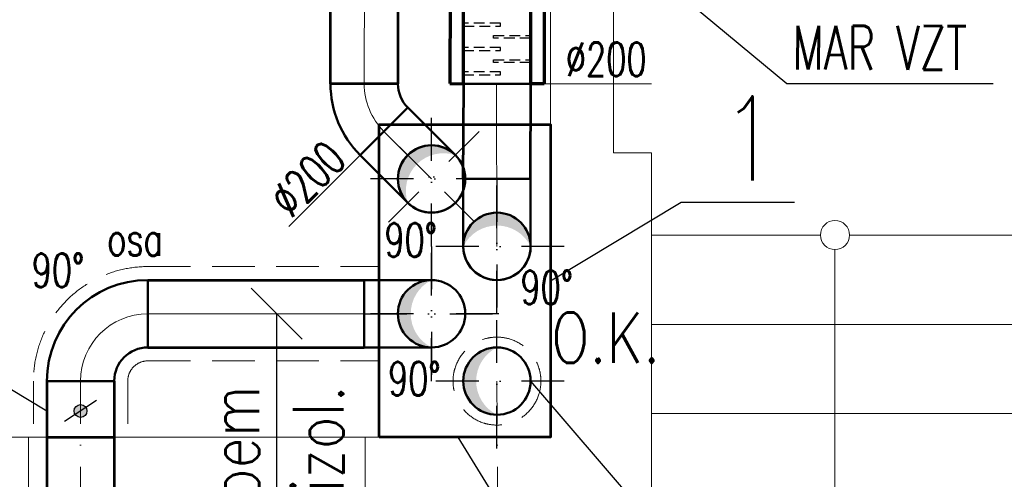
# Model space of a CAD drawing. Header units: millimetres. Extents: x -17045 to 252927, y -178787 to -18768.
# Tile 18 of 46: x 1279 to 4203, y -138543 to -137179. Entities that reach past the tile are written whole.
import ezdxf

# ---------------------------------------------------------------- set-up
doc = ezdxf.new("R2010")
doc.units = ezdxf.units.MM
doc.header["$LTSCALE"] = 10
for name, pattern in [('DASHDOT', [25.4, 12.7, -6.35, 0, -6.35]), ('DASHED', [19.05, 12.7, -6.35]), ('GESTRICHELT', [0.75, 0.5, -0.25]), ('VERDECKT', [9.525, 6.35, -3.175])]:
    doc.linetypes.add(name, pattern=pattern)
for name, color, linetype, lineweight in [('1.PP - SLEPY_nové$0$1.PP - NÁVRH', 9, 'Continuous', 9), ('1_pismo', 4, 'Continuous', 25), ('Popis1', 3, 'Continuous', 30), ('Standard', 7, 'Continuous', 25), ('TB_23_UT_2NP_DSP', 7, 'Continuous', 5), ('V-objekty', 1, 'Continuous', 40), ('V-tvarovky', 1, 'Continuous', 70), ('V_FLEXI', 90, 'IZOLACE', 18), ('VZT rozměry', 6, 'Continuous', 30), ('VZT text', 100, 'Continuous', 30), ('VZT_BLOKY', 10, 'Continuous', 53), ('VZT_DIMENZE', 120, 'Continuous', 20), ('VZT_Izolace', 1, 'DASHED', 9), ('VZT_OSA', 255, 'DASHDOT', 13)]:
    doc.layers.add(name, color=color, linetype=linetype, lineweight=lineweight)
doc.styles.get("Standard").update_dxf_attribs({"font": 'simplex.shx', "width": 0.8})
doc.linetypes.add('IZOLACE', pattern='A,0.00254,-2.54,[134,ltypeshp.shx,S=2.54,R=0,X=-2.54,Y=0],-5.08,[134,ltypeshp.shx,S=2.54,R=180,X=2.54,Y=0],-2.54', length=10.16254)

# ---------------------------------------------------------------- blocks, each defined once
blk = doc.blocks.new('*U133', base_point=(300, 100))
at = {"linetype": 'ByBlock', "lineweight": 50}
blk.add_hatch(color=0, dxfattribs=at).paths.add_polyline_path([(200, 200, 1), (200, 0, -0.618034)])
at = {"color": 2, "linetype": 'DASHDOT', "lineweight": 25}
for p, q in [((200, 300), (200, -100)), ((0, 100), (400, 100))]:
    blk.add_line(p, q, dxfattribs=at)
at = {"color": 0, "linetype": 'ByBlock', "lineweight": 50}
for p, q in [((0, 0), (0, 200)), ((200, 200), (0, 200)), ((0, 0), (200, 0))]:
    blk.add_line(p, q, dxfattribs=at)
for start, end in [(90, 270), (270, 90)]:
    blk.add_arc((200, 100), 100, start, end, dxfattribs=at)
blk = doc.blocks.new('1.PP - SLEPY_nové')
at = {"layer": '1.PP - SLEPY_nové$0$1.PP - NÁVRH', "color": 9, "linetype": 'Continuous', "lineweight": 9, "ltscale": 0.1}
for p, q in [((-1077.8, -57146.7), (-1077.8, -55366.7)), ((-890.5, -55802.7), (-890.5, -56302.7)), ((-890.5, -56302.7), (-777.8, -56302.7)), ((-777.8, -57246.7), (-777.8, -56302.7)), ((-276, -56546.7), (-777.8, -56546.7)), ((312.2, -56546.7), (-189.7, -56546.7)), ((-232.8, -56589.8), (-232.8, -58136.7)), ((312.2, -56811.7), (-777.8, -56811.7)), ((312.2, -57076.7), (-777.8, -57076.7)), ((-4527.8, -57146.7), (-2627.8, -57146.7)), ((-1627.8, -57146.7), (-2627.8, -57146.7)), ((-2627.8, -57596.7), (-2627.8, -57146.7)), ((-1627.8, -57596.7), (-1627.8, -57146.7)), ((-1627.8, -57146.7), (-1077.8, -57146.7)), ((-777.8, -58216.7), (-777.8, -57146.7))]:
    blk.add_line(p, q, dxfattribs=at)
blk.add_circle((-232.8, -56546.7), 43.2, dxfattribs=at)

msp = doc.modelspace()

# ---------------------------------------------------------------- hatches: boundary and pattern name
at = {"linetype": 'ByBlock', "lineweight": 50}
for points in [[(2573.2, -137580.7, 1), (2431.7, -137722.1, -0.618034)], [(2696.7, -138151.4, 1), (2696.7, -138351.4, -0.618034)]]:
    msp.add_hatch(color=0, dxfattribs=at).paths.add_polyline_path(points)
at = {"layer": 'Standard', "linetype": 'Continuous', "lineweight": 25}
msp.add_hatch(color=0, dxfattribs=at).paths.add_polyline_path([(1449.9, -138356.3), (1447.3, -138354.2), (1445, -138351.8), (1443.2, -138349), (1441.9, -138345.9), (1441.1, -138342.7), (1440.9, -138339.4), (1441.3, -138336.1), (1442.3, -138332.9), (1443.8, -138329.9), (1445.8, -138327.2), (1448.3, -138325), (1451.1, -138323.1), (1454.1, -138321.8), (1457.4, -138321.1), (1460.7, -138320.9), (1464, -138321.3), (1467.2, -138322.3), (1470.2, -138323.8), (1472.8, -138325.8), (1475.1, -138328.2), (1476.9, -138331), (1478.2, -138334.1), (1479, -138337.4), (1479.2, -138340.7), (1478.8, -138344), (1477.8, -138347.2), (1476.3, -138350.2), (1474.3, -138352.8), (1471.8, -138355.1), (1469, -138356.9), (1466, -138358.2), (1462.7, -138359), (1459.4, -138359.1), (1456.1, -138358.7), (1452.9, -138357.8)])

# ---------------------------------------------------------------- linework, layer by layer
at = {"color": 0, "linetype": 'ByBlock', "lineweight": 50}
for p, q in [((2290.3, -137580.7), (2431.7, -137439.3)), ((2573.2, -137580.7), (2431.7, -137439.3)), ((2290.3, -137580.7), (2431.7, -137722.1))]:
    msp.add_line(p, q, dxfattribs=at)
at = {"color": 0, "lineweight": 50}
for p, q in [((2290.3, -137580.7), (2431.7, -137439.3)), ((2431.7, -137439.3), (2431.7, -137439.3)), ((2290.3, -137580.7), (2290.3, -137580.7)), ((1660, -138151.4), (1660, -137951.4)), ((1660, -137951.4), (1660, -137951.4)), ((1660, -138151.4), (1660, -138151.4)), ((1360, -138251.4), (1560, -138251.4)), ((1360, -138251.4), (1360, -138251.4)), ((1560, -138251.4), (1560, -138251.4))]:
    msp.add_line(p, q, dxfattribs=at)
at = {"color": 2, "linetype": 'DASHDOT', "lineweight": 25}
for p, q in [((2502.4, -137851.4), (2502.4, -137451.4)), ((2643.9, -137510), (2361, -137792.9)), ((2361, -137510), (2643.9, -137792.9)), ((2361, -137510), (2361, -137510)), ((2702.4, -137651.4), (2302.4, -137651.4)), ((2696.7, -138051.4), (2696.7, -137651.4)), ((2896.7, -137851.4), (2496.7, -137851.4)), ((2502.4, -138251.4), (2502.4, -137851.4)), ((1660, -138051.4), (1660, -138051.4)), ((2702.4, -138051.4), (2302.4, -138051.4)), ((2696.7, -138451.4), (2696.7, -138051.4)), ((1460, -138251.4), (1460, -138251.4)), ((2896.7, -138251.4), (2496.7, -138251.4))]:
    msp.add_line(p, q, dxfattribs=at)
at = {"color": 0, "lineweight": 50}
for centre, radius, start, end in [((2502.4, -137368.6), 300, 180, 225), ((2502.4, -137368.6), 100, 180, 225), ((1660, -138251.4), 300, 90, 180), ((1660, -138251.4), 100, 90, 180)]:
    msp.add_arc(centre, radius, start, end, dxfattribs=at)
at = {"color": 0, "linetype": 'ByBlock', "lineweight": 50}
for centre, start, end in [((2502.4, -137651.4), 90, 270), ((2502.4, -137651.4), 45, 225), ((2502.4, -137651.4), 270, 90), ((2502.4, -137651.4), 225, 45), ((2696.7, -137851.4), 90, 270), ((2696.7, -137851.4), 270, 90), ((2502.4, -138051.4), 90, 270), ((2502.4, -138051.4), 270, 90), ((2696.7, -138251.4), 90, 270), ((2696.7, -138251.4), 270, 90)]:
    msp.add_arc(centre, 100, start, end, dxfattribs=at)
at = {"layer": '1_pismo'}
for points in [[(4170.6, -137369.1), (3557.9, -137369.2), (2956.6, -136870.4)], [(2855.5, -137954), (3243.3, -137720.6), (3580.2, -137720.6)], [(2117.7, -138126.9), (1966.7, -137975.9)], [(2042.2, -138051.4), (2042.2, -139409.3)], [(1360, -138340.5), (1029, -138141.3), (692.1, -138141.3)], [(2796.7, -138251.4), (3329.8, -138873.5), (4237.4, -138873.5)], [(2580.5, -138418), (3341.7, -139656.1), (4557.5, -139656.1)]]:
    msp.add_lwpolyline(points, dxfattribs=at)
at = {"layer": 'Standard', "color": 0, "linetype": 'Continuous', "lineweight": 25}
msp.add_line((1507.2, -138308.7), (1412.8, -138371.4), dxfattribs=at)
msp.add_circle((1460, -138340), 19.1, dxfattribs=at)
at = {"layer": 'TB_23_UT_2NP_DSP', "color": 40, "linetype": 'ByBlock', "lineweight": 70}
for p, q in [((2557.7, -136368.3), (2557.1, -137368.3)), ((2596.9, -137368.5), (2597.5, -136368.3)), ((2796.9, -137368.6), (2797.5, -136368.5)), ((2837.3, -136368.5), (2836.7, -137368.7)), ((2557.1, -137368.3), (2596.9, -137368.5)), ((2836.7, -137368.7), (2796.9, -137368.6))]:
    msp.add_line(p, q, dxfattribs=at)
at = {"layer": 'TB_23_UT_2NP_DSP', "color": 7, "linetype": 'GESTRICHELT', "lineweight": 25}
for p, q in [((2596.9, -137368.5), (2597.5, -136368.3)), ((2796.9, -137368.6), (2797.5, -136368.5))]:
    msp.add_line(p, q, dxfattribs=at)
at = {"layer": 'TB_23_UT_2NP_DSP', "color": 7, "linetype": 'VERDECKT', "lineweight": 25, "ltscale": 0.5}
for p, q in [((2707.2, -137189), (2596.8, -137189)), ((2707.2, -137189), (2596.8, -137189)), ((2707.2, -137189), (2596.8, -137189)), ((2707.2, -137189), (2596.8, -137189)), ((2707.2, -137189), (2596.8, -137189)), ((2707.2, -137189), (2596.8, -137189)), ((2596.8, -137197.5), (2707.2, -137197.6)), ((2596.8, -137197.5), (2707.2, -137197.6)), ((2596.8, -137197.5), (2707.2, -137197.6)), ((2596.8, -137197.5), (2707.2, -137197.6)), ((2596.8, -137197.5), (2707.2, -137197.6)), ((2596.8, -137197.5), (2707.2, -137197.6)), ((2707.3, -137189), (2596.9, -137189)), ((2707.3, -137189), (2596.9, -137189)), ((2707.3, -137189), (2596.9, -137189)), ((2707.3, -137189), (2596.9, -137189)), ((2596.9, -137197.5), (2707.3, -137197.6)), ((2596.9, -137197.5), (2707.3, -137197.6)), ((2596.9, -137197.5), (2707.3, -137197.6)), ((2596.9, -137197.5), (2707.3, -137197.6)), ((2707.2, -137197.6), (2707.2, -137189)), ((2707.2, -137197.6), (2707.2, -137189)), ((2707.2, -137197.6), (2707.2, -137189)), ((2707.2, -137197.6), (2707.2, -137189)), ((2707.2, -137197.6), (2707.2, -137189)), ((2707.2, -137197.6), (2707.2, -137189)), ((2707.3, -137197.6), (2707.3, -137189)), ((2707.3, -137197.6), (2707.3, -137189)), ((2707.3, -137197.6), (2707.3, -137189)), ((2707.3, -137197.6), (2707.3, -137189)), ((2686.4, -137225.2), (2796.8, -137225.3)), ((2686.4, -137225.2), (2796.8, -137225.3)), ((2686.4, -137233.7), (2686.4, -137225.2)), ((2686.4, -137225.2), (2796.8, -137225.3)), ((2686.4, -137233.7), (2686.4, -137225.2)), ((2686.4, -137225.2), (2796.8, -137225.3)), ((2686.5, -137225.2), (2796.9, -137225.3)), ((2686.5, -137225.2), (2796.9, -137225.3)), ((2796.8, -137233.8), (2686.4, -137233.7)), ((2796.8, -137233.8), (2686.4, -137233.7)), ((2796.8, -137233.8), (2686.4, -137233.7)), ((2796.8, -137233.8), (2686.4, -137233.7)), ((2796.9, -137233.8), (2686.5, -137233.7)), ((2796.9, -137233.8), (2686.5, -137233.7)), ((2707, -137261.3), (2596.6, -137261.3)), ((2707, -137261.3), (2596.6, -137261.3)), ((2707, -137261.3), (2596.6, -137261.3)), ((2707, -137261.3), (2596.6, -137261.3)), ((2707, -137261.3), (2596.6, -137261.3)), ((2707, -137261.3), (2596.6, -137261.3)), ((2596.6, -137269.8), (2707, -137269.9)), ((2596.6, -137269.8), (2707, -137269.9)), ((2596.6, -137269.8), (2707, -137269.9)), ((2596.6, -137269.8), (2707, -137269.9)), ((2596.6, -137269.8), (2707, -137269.9)), ((2596.6, -137269.8), (2707, -137269.9)), ((2596.7, -137269.8), (2707.1, -137269.9)), ((2596.7, -137269.8), (2707.1, -137269.9)), ((2596.7, -137269.8), (2707.1, -137269.9)), ((2596.7, -137269.8), (2707.1, -137269.9)), ((2707.1, -137261.3), (2596.8, -137261.3)), ((2707.1, -137261.3), (2596.8, -137261.3)), ((2707.1, -137261.3), (2596.8, -137261.3)), ((2707.1, -137261.3), (2596.8, -137261.3)), ((2707, -137269.9), (2707, -137261.3)), ((2707, -137269.9), (2707, -137261.3)), ((2707, -137269.9), (2707, -137261.3)), ((2707, -137269.9), (2707, -137261.3)), ((2707, -137269.9), (2707, -137261.3)), ((2707, -137269.9), (2707, -137261.3)), ((2707.1, -137269.9), (2707.1, -137261.3)), ((2707.1, -137269.9), (2707.1, -137261.3)), ((2707.1, -137269.9), (2707.1, -137261.3)), ((2707.1, -137269.9), (2707.1, -137261.3)), ((2686.2, -137297.5), (2796.5, -137297.6)), ((2686.2, -137297.5), (2796.5, -137297.6)), ((2686.2, -137306), (2686.2, -137297.5)), ((2686.2, -137297.5), (2796.5, -137297.6)), ((2686.2, -137306), (2686.2, -137297.5)), ((2686.2, -137297.5), (2796.5, -137297.6)), ((2796.5, -137306.1), (2686.2, -137306)), ((2796.5, -137306.1), (2686.2, -137306)), ((2796.5, -137306.1), (2686.2, -137306)), ((2796.5, -137306.1), (2686.2, -137306)), ((2686.3, -137297.5), (2796.7, -137297.6)), ((2686.3, -137297.5), (2796.7, -137297.6)), ((2686.3, -137306), (2686.4, -137297.5)), ((2686.3, -137306), (2686.4, -137297.5)), ((2796.7, -137306.1), (2686.3, -137306)), ((2796.7, -137306.1), (2686.3, -137306)), ((2796.7, -137306.1), (2686.3, -137306)), ((2796.7, -137306.1), (2686.3, -137306)), ((2796.7, -137306.1), (2686.3, -137306)), ((2796.7, -137306.1), (2686.3, -137306)), ((2686.4, -137297.5), (2796.8, -137297.6)), ((2686.4, -137297.5), (2796.8, -137297.6)), ((2686.4, -137297.5), (2796.7, -137297.6)), ((2686.4, -137297.5), (2796.7, -137297.6)), ((2686.4, -137297.5), (2796.7, -137297.6)), ((2686.4, -137297.5), (2796.7, -137297.6)), ((2796.8, -137306.1), (2686.4, -137306)), ((2796.8, -137306.1), (2686.4, -137306)), ((2706.9, -137333.7), (2596.5, -137333.6)), ((2706.9, -137333.7), (2596.5, -137333.6)), ((2706.9, -137333.7), (2596.5, -137333.6)), ((2706.9, -137333.7), (2596.5, -137333.6)), ((2706.9, -137333.7), (2596.5, -137333.6)), ((2706.9, -137333.7), (2596.5, -137333.6)), ((2596.5, -137342.1), (2706.9, -137342.2)), ((2596.5, -137342.1), (2706.9, -137342.2)), ((2596.5, -137342.1), (2706.9, -137342.2)), ((2596.5, -137342.1), (2706.9, -137342.2)), ((2596.5, -137342.1), (2706.9, -137342.2)), ((2596.5, -137342.1), (2706.9, -137342.2)), ((2707.1, -137333.7), (2596.7, -137333.6)), ((2707.1, -137333.7), (2596.7, -137333.6)), ((2707.1, -137333.7), (2596.7, -137333.6)), ((2707.1, -137333.7), (2596.7, -137333.6)), ((2596.7, -137342.1), (2707.1, -137342.2)), ((2596.7, -137342.1), (2707.1, -137342.2)), ((2596.7, -137342.1), (2707.1, -137342.2)), ((2596.7, -137342.1), (2707.1, -137342.2)), ((2706.9, -137342.2), (2706.9, -137333.7)), ((2706.9, -137342.2), (2706.9, -137333.7)), ((2706.9, -137342.2), (2706.9, -137333.7)), ((2706.9, -137342.2), (2706.9, -137333.7)), ((2706.9, -137342.2), (2706.9, -137333.7)), ((2706.9, -137342.2), (2706.9, -137333.7)), ((2707.1, -137342.2), (2707.1, -137333.7)), ((2707.1, -137342.2), (2707.1, -137333.7)), ((2707.1, -137342.2), (2707.1, -137333.7)), ((2707.1, -137342.2), (2707.1, -137333.7))]:
    msp.add_line(p, q, dxfattribs=at)
at = {"layer": 'TB_23_UT_2NP_DSP', "color": 7, "linetype": 'ByBlock', "lineweight": 25}
msp.add_line((2796.9, -137368.6), (2596.9, -137368.5), dxfattribs=at)
msp.add_line((2796.9, -137368.6), (2596.9, -137368.5), dxfattribs=at)
at = {"layer": 'TB_23_UT_2NP_DSP', "color": 180, "linetype": 'ByBlock', "lineweight": 50}
msp.add_line((2796.3, -137368.6), (2596.9, -137368.5), dxfattribs=at)
at = {"layer": 'TB_23_UT_2NP_DSP', "color": 7, "linetype": 'VERDECKT', "lineweight": 5, "ltscale": 0.5}
for points in [[(2686.4, -137233.7), (2686.4, -137225.2)], [(2686.5, -137233.7), (2686.5, -137225.2)], [(2686.2, -137306), (2686.2, -137297.5)], [(2686.3, -137306), (2686.3, -137297.5)], [(2686.3, -137306), (2686.4, -137297.5)], [(2686.4, -137306), (2686.4, -137297.5)]]:
    msp.add_lwpolyline(points, dxfattribs=at)
at = {"layer": 'V-objekty', "lineweight": 30}
msp.add_line((2796.1, -137368.6), (2597.1, -137368.5), dxfattribs=at)
at = {"layer": 'V_FLEXI', "ltscale": 0.7}
for points in [[(2302.8, -137036.8), (2302.4, -137368.6)], [(2696.7, -137851.4), (2695.6, -137368.6)], [(2502.4, -137651.4), (2361, -137510)], [(2302.4, -138051.4), (1660, -138051.4)]]:
    msp.add_lwpolyline(points, dxfattribs=at)
for centre, start, end in [((2502.4, -137368.6), 180, 225), ((1660, -138251.4), 90, 180)]:
    msp.add_arc(centre, 200, start, end, dxfattribs=at)
at = {"layer": 'VZT_BLOKY'}
for points in [[(2202.4, -136795.3), (2202.4, -136747), (2402.1, -136747), (2402.4, -137368.6)], [(2202.4, -137347.6), (2202.4, -136936.7)], [(2202.4, -137368.6), (2202.4, -137332.1)], [(2402.4, -137368.6), (2202.4, -137368.6)], [(2596.7, -137651.4), (2598.1, -137368.5)], [(2796.7, -137651.4), (2796.9, -137368.6)], [(2346.5, -138418), (2346.5, -137490), (2855.5, -137490), (2855.5, -138418), (2346.5, -138418)], [(1660, -137951.4), (2302.4, -137951.4)], [(1660, -138151.4), (2302.4, -138151.4)], [(1360, -138251.4), (1360, -138778)], [(1560, -138251.4), (1560, -138778)], [(1360, -138418), (1560, -138418)]]:
    msp.add_lwpolyline(points, dxfattribs=at)
at = {"layer": 'VZT_DIMENZE'}
for points in [[(3155.5, -137368.7), (2836.7, -137368.7)], [(2290.3, -137580.7), (2078.4, -137792.7)]]:
    msp.add_lwpolyline(points, dxfattribs=at)
at = {"layer": 'VZT_Izolace'}
for points in [[(1660, -137911.4), (2346.5, -137911.4)], [(1660, -138191.4), (2346.5, -138191.4)], [(1320, -138251.4), (1320, -138418)], [(1600, -138251.4), (1600, -138418)]]:
    msp.add_lwpolyline(points, dxfattribs=at)
msp.add_circle((2696.7, -138251.4), 130.5, dxfattribs=at)
for radius in [340, 60]:
    msp.add_arc((1660, -138251.4), radius, 90, 180, dxfattribs=at)
at = {"layer": 'VZT_OSA'}
for points in [[(1460, -138251.4), (1460, -139048)], [(2696.7, -138251.4), (2705.5, -139988), (4040.1, -139988)]]:
    msp.add_lwpolyline(points, dxfattribs=at)

# ---------------------------------------------------------------- block references
at = {"layer": 'V-tvarovky'}
for name, p, rotation in [('1.PP - SLEPY_nové', (3932.9, -81271.2), 0.0004583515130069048), ('*U133', (2696.7, -137951.4), 269.9999999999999)]:
    msp.add_blockref(name, p, dxfattribs=dict(at, rotation=rotation))
msp.add_blockref('*U133', (2602.4, -138051.4), dxfattribs=at)

# ---------------------------------------------------------------- texts
at = {"layer": '1_pismo', "char_height": 150, "width": 2446.257, "attachment_point": 3}
for s, insert, rotation in [('O.K.', (3181.7, -138047.4), 0), ('Pod stropem\\Pizol. ', (1840.6, -138263.5), 90)]:
    msp.add_mtext(s, dxfattribs=dict(at, insert=insert, rotation=rotation))
at = {"layer": 'Popis1', "width": 0.8}
msp.add_text('1', height=250, rotation=359.9795, dxfattribs=at).set_placement((3360.8, -137656.1))
at = {"layer": 'VZT rozměry', "width": 0.7}
msp.add_text('osa ', height=100, rotation=359.8692, dxfattribs=at).set_placement((1539.1, -137878.8))
at = {"layer": 'VZT text', "width": 0.7}
msp.add_text('MAR VZT', height=130, rotation=359.8692, dxfattribs=at).set_placement((3573.9, -137326.4))
at = {"layer": 'VZT_DIMENZE', "width": 0.7}
for s, rotation, p in [('%%C200', 359.8692, (2901, -137345.8)), ('%%C200', 44.8692, (2084.7, -137770.9)), ('90°', 359.8692, (2362.2, -137882.3)), ('90°', 359.8692, (1314.6, -137972.3)), ('90°', 359.8692, (2766.2, -138023.2)), ('90°', 359.8692, (2373, -138294.3))]:
    msp.add_text(s, height=100, rotation=rotation, dxfattribs=at).set_placement(p)

doc.saveas('drawing.dxf')
